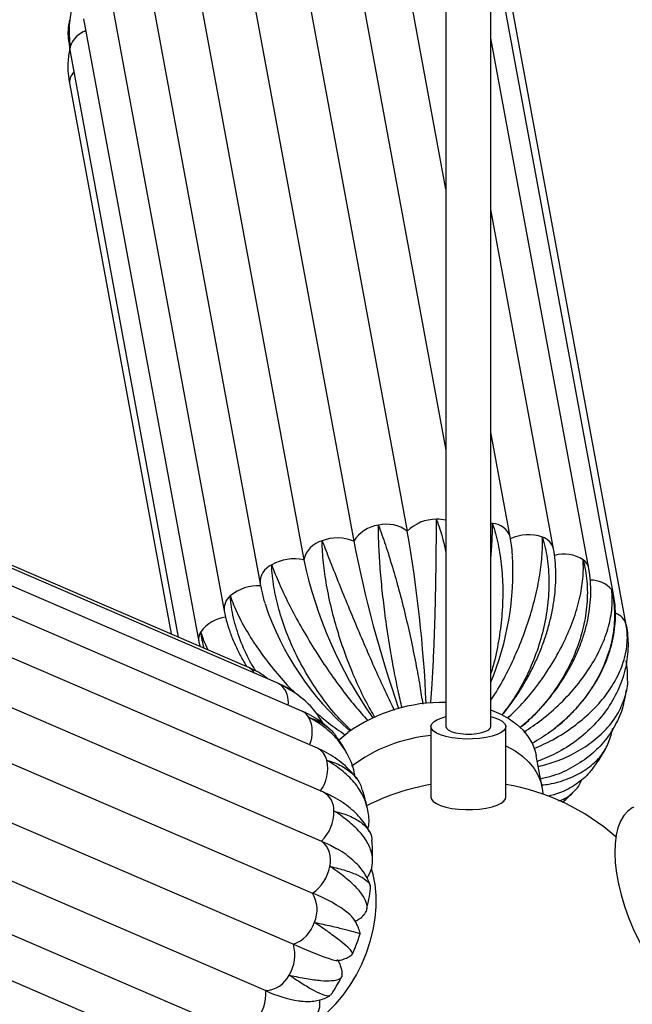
# Paper-space layout '_Dimétrica' of a CAD drawing. Header units: millimetres. Extents: x -334 to 334, y -315 to 1491.
# Tile 4 of 7: x -120 to 44, y 0 to 263. Entities that reach past the tile are written whole.
import ezdxf

# ---------------------------------------------------------------- set-up
doc = ezdxf.new("R2010")
doc.units = ezdxf.units.MM

psp = doc.layouts.new('_Dimétrica')

# ---------------------------------------------------------------- linework, layer by layer
at = {"color": 7, "linetype": 'Continuous', "lineweight": 25}
for p, q in [((-6, 1488.85), (-6, 74.63)), ((6, 74.63), (6, 1488.85)), ((-47.1, 293.2), (-16.33, 126.81)), ((-32.82, 293.43), (-6, 148.44)), ((-61.41, 290.5), (-30.64, 124.12)), ((-6, 218.17), (-19.59, 291.66)), ((-74.78, 285.54), (-44.01, 119.15)), ((-86.43, 279.14), (-55.66, 112.75)), ((38.81, 109.95), (8.04, 276.33)), ((-96.01, 271.96), (-65.24, 105.57)), ((42.18, 101.83), (11.41, 268.21)), ((-102.83, 263.67), (-72.06, 97.29)), ((32.19, 116.85), (6, 258.45)), ((-106.42, 254.84), (-77.51, 98.56)), ((-106.53, 246.07), (-79.4, 99.37)), ((22.76, 122.08), (6, 212.73)), ((-59.07, 90.62), (-206.52, 154.1)), ((11.18, 125.28), (6, 153.29)), ((-50.88, 86.21), (-198.33, 149.7)), ((-44.49, 78.78), (-191.93, 142.27)), ((-40.33, 68.85), (-187.78, 132.34)), ((-38.69, 57.09), (-186.14, 120.58)), ((-186.67, 107.55), (-39.22, 44.06)), ((-72.06, 97.29), (-71.8, 96.1)), ((-189.12, 93.62), (-41.67, 30.13)), ((-45.28, 82.82), (-45.97, 83.39)), ((-44.08, 81.83), (-45, 82.59)), ((-194.22, 80), (-46.77, 16.51)), ((-10, 74.63), (-10, 55.78)), ((10, 55.78), (10, 74.63)), ((-201.6, 67.61), (-54.16, 4.12)), ((19.71, 58.4), (18.13, 66.92)), ((-210.66, 57.24), (-63.21, -6.25)), ((-219.83, 48.86), (-72.39, -14.63))]:
    psp.add_line(p, q, dxfattribs=at)
at = {"color": 8, "linetype": 'Continuous', "lineweight": 25}
psp.add_line((6.41, 128.91), (6, 128.97), dxfattribs=at)
at = {"color": 8, "linetype": 'Continuous', "lineweight": 25, "flags": 128}
for points in [[(-106.39, 256.16), (-106.47, 255.42), (-106.42, 254.84)], [(38.81, 109.95), (38.64, 110.55), (38.29, 111.22)], [(-50.88, 86.21), (-50.64, 86.1), (-49.98, 85.66)]]:
    psp.add_lwpolyline(points, dxfattribs=at)
at = {"color": 7, "linetype": 'Continuous', "lineweight": 25, "flags": 128}
for points in [[(6, 79.05), (6.16, 78.99), (8.65, 77.93), (10.91, 76.68), (12.9, 75.25), (14.61, 73.66), (16.02, 71.92), (17.1, 70.06), (17.85, 68.11), (18.13, 66.92)], [(6, 77.3), (6.76, 77.09), (8.03, 76.62), (9.01, 76.08), (9.67, 75.48), (9.98, 74.86), (9.92, 74.22), (9.51, 73.6), (8.76, 73.02), (7.68, 72.5), (6.33, 72.05), (4.75, 71.7), (3, 71.45), (1.14, 71.32), (-0.76, 71.31), (-2.63, 71.42), (-4.41, 71.64), (-6.03, 71.97), (-7.43, 72.4), (-8.56, 72.91), (-9.38, 73.48), (-9.87, 74.1), (-10, 74.73), (-9.76, 75.36), (-9.18, 75.96), (-8.26, 76.51), (-7.04, 77), (-6, 77.3)], [(-6, 74.63), (-5.88, 74.23), (-5.39, 73.75), (-4.56, 73.33), (-3.45, 73), (-2.12, 72.76)], [(-2.12, 72.76), (-0.66, 72.65), (0.84, 72.65), (2.3, 72.79), (3.6, 73.03), (4.68, 73.38), (5.47, 73.81), (5.91, 74.29), (6, 74.63)], [(-34.66, 70.97), (-34.36, 71.24), (-32.2, 73.02)], [(10, 69.52), (10.23, 69.41), (12.48, 68.15), (14.48, 66.72), (16.19, 65.13), (17.59, 63.4), (18.68, 61.54), (19.43, 59.58), (19.83, 57.55), (19.91, 56.6)], [(-10, 55.78), (-9.87, 55.24), (-9.38, 54.63), (-8.56, 54.05), (-7.43, 53.55), (-6.03, 53.12), (-4.41, 52.79), (-2.63, 52.56), (-0.76, 52.45), (1.14, 52.47), (3, 52.6), (4.75, 52.84), (6.33, 53.2), (7.68, 53.64), (8.76, 54.17), (9.51, 54.75), (9.92, 55.37), (10, 55.78)], [(44.26, 53.15), (43.81, 52.92), (42.59, 52.04), (41.54, 50.85), (40.67, 49.37), (39.98, 47.62), (39.49, 45.61), (39.2, 43.36), (39.12, 40.91), (39.24, 38.29), (39.57, 35.52), (40.1, 32.64), (40.82, 29.67), (41.73, 26.66), (42.82, 23.65), (44.07, 20.65), (45.46, 17.72), (46.99, 14.89), (48.63, 12.18), (50.37, 9.63), (52.18, 7.28), (54.05, 5.14), (55.94, 3.24), (57.85, 1.61)], [(-39.22, 44.06), (-36.82, 42.94), (-35.12, 42.01)], [(-43.69, -6.02), (-42.1, -5.1), (-39.78, -3.48), (-37.54, -1.58), (-35.41, 0.57), (-33.42, 2.95), (-31.58, 5.54), (-29.93, 8.3), (-28.47, 11.19), (-27.23, 14.19), (-26.22, 17.27), (-25.45, 20.37), (-24.94, 23.48), (-24.68, 26.54), (-24.68, 29.53), (-24.95, 32.42), (-25.47, 35.16), (-25.87, 36.63)], [(-46.77, 16.51), (-44.35, 15.48), (-42.17, 14.57), (-40.24, 13.8), (-38.59, 13.17), (-37.23, 12.69), (-36.18, 12.36), (-35.43, 12.18), (-35.05, 12.15)]]:
    psp.add_lwpolyline(points, dxfattribs=at)
at = {"color": 8, "linetype": 'Continuous', "lineweight": 25}
for centre, radius, start, end in [((-100.02, 254.16), 6.68, 109.3877, 162.5695), ((-102.42, 246.62), 4.15, 136.4822, 188.0713), ((-8.3, 119.5), 10.5, 77.3236, 91.2885), ((6.22, 123.71), 5.2, 17.541, 87.9262), ((18.46, 120.98), 4.45, 14.4343, 72.781), ((25.49, 110.96), 9.72, 57.9443, 104.8113), ((28.46, 116.07), 3.81, 11.8873, 54.9628), ((-50.5, 113.08), 5.16, 113.4742, 183.6192), ((32.82, 106.5), 7.22, 40.7859, 91.7423), ((-60.85, 106.09), 4.42, 128.7408, 186.6843), ((-63.74, 94.26), 9.62, 96.7203, 143.5736), ((37.82, 100.64), 4.53, 15.4682, 70.4082), ((-68.32, 97.89), 3.79, 146.6972, 189.1692), ((-60.75, 86.86), 4.12, 30.1054, 65.9566), ((-54.58, 81.07), 6.5, 353.6207, 44.9538), ((-46.14, 75.06), 4.07, 30.0532, 66.1444), ((-50.46, 73.24), 8.75, 336.5711, 26.2069), ((-42.39, 64.65), 4.68, 12.2442, 63.9199), ((-41.35, 52.35), 5.43, 357.0188, 60.738)]:
    psp.add_arc(centre, radius, start, end, dxfattribs=at)
at = {"color": 7, "linetype": 'Continuous', "lineweight": 25}
for centre, radius, start, end in [((-8.64, 119.13), 10.87, 89.4873, 135.0019), ((-22.95, 119.51), 8.96, 97.0418, 149.0759), ((-21.83, 119.64), 9.04, 52.4787, 104.1874), ((-372.33, 64.47), 361.43, 2.5961, 9.9333), ((-37.39, 117.69), 6.77, 104.2608, 167.5281), ((-35.01, 114.1), 10.93, 66.4166, 111.7693), ((298.64, 188.53), 335.52, 191.0676, 198.9717), ((16.01, 114.46), 11.4, 70.7537, 114.7986), ((-46.58, 107.62), 11.82, 77.4014, 120.3733), ((71, 144.24), 117.71, 192.3059, 214.8726), ((-65.94, 116.25), 77.86, 337.5073, 3.0331), ((-56.22, 100.91), 11.36, 86.4733, 130.6272), ((19.23, 132.05), 77.58, 198.5377, 229.0516), ((-6.82, 37.18), 43.92, 88.9294, 125.2964), ((-5.77, 29.95), 42.54, 95.7056, 126.7143), ((-48.05, 63.48), 10.46, 324.1142, 11.9143), ((0, 0), 60, 99.5941, 116.9638), ((0, 0), 60, 48.9231, 80.4059), ((-47.04, 51.97), 11.12, 314.6864, 0.5057), ((-43.21, 39.06), 6.4, 344.0728, 51.402), ((-47.57, 39), 10.65, 303.6399, 350.8478), ((-48.65, 25.76), 8.23, 335.6152, 32.0501), ((-53.86, -3.03), 35.33, 51.1185, 69.8212), ((-49.94, 25.18), 9.23, 290.1171, 342.251), ((-56.32, 13.64), 9.97, 327.3226, 16.7428), ((-54.55, 11.48), 7.37, 273.0653, 334.0279), ((-65.13, 3.26), 11.01, 318.319, 4.4732), ((-40.17, 33.56), 32.6, 244.5851, 260.886)]:
    psp.add_arc(centre, radius, start, end, dxfattribs=at)
for points, knots in [([(-102.89, 273.84), (-103.21, 273.38), (-104.56, 271.39), (-105.91, 267.39), (-106.84, 261.97), (-106.67, 258.16), (-106.4, 256.2), (-106.39, 256.16)], [0, 0, 0, 0, 0.092735, 0.396031, 0.690737, 0.994001, 1, 1, 1, 1]), ([(-106.39, 256.16), (-106.4, 256.19), (-106.76, 257.68), (-107.12, 260.12), (-106.66, 262.49), (-106.49, 263.41)], [0, 0, 0, 0, 0.012338, 0.618475, 1, 1, 1, 1]), ([(-106.87, 260.79), (-106.88, 259.93), (-106.89, 258.11), (-106.65, 256.13), (-106.45, 255.01), (-106.42, 254.84)], [0, 0, 0, 0, 0.432295, 0.910792, 1, 1, 1, 1]), ([(-106.55, 255.71), (-106.74, 254.45), (-107.24, 251.28), (-106.89, 248.02), (-106.53, 246.08), (-106.52, 246.04)], [0, 0, 0, 0, 0.3918355, 0.9882032, 1, 1, 1, 1]), ([(-10.04, 80.88), (-9.92, 82.46), (-9.66, 85.94), (-9.34, 91.93), (-9.07, 98.55), (-8.86, 105.27), (-8.7, 112.01), (-8.6, 118.46), (-8.55, 124.54), (-8.54, 128.22), (-8.54, 129.96), (-8.54, 130)], [0, 0, 0, 0, 0.107021, 0.235589, 0.36058, 0.489199, 0.614442, 0.743333, 0.868573, 0.997451, 1, 1, 1, 1]), ([(-8.54, 130), (-8.53, 129.96), (-7.9, 128.28), (-6.96, 125.46), (-6.26, 122.28), (-6, 121.11)], [0, 0, 0, 0, 0.0126637, 0.6348001, 1, 1, 1, 1]), ([(6, 119.3), (6.12, 120.71), (6.4, 124.14), (6.43, 127.19), (6.41, 128.88), (6.41, 128.91)], [0, 0, 0, 0, 0.406612, 0.98849, 1, 1, 1, 1]), ([(6.41, 128.91), (6.42, 128.88), (7.02, 127.14), (8.04, 123.39), (8.97, 117.3), (9.3, 110.77), (9.02, 104.09), (8.12, 97.38), (7.09, 92.26), (6.21, 89.55), (6, 88.89)], [0, 0, 0, 0, 0.003165, 0.158653, 0.318653, 0.474143, 0.634161, 0.789339, 0.94902, 1, 1, 1, 1]), ([(-17.71, 79.58), (-18.07, 81.12), (-18.85, 84.48), (-20.01, 90.32), (-21.14, 96.81), (-22.12, 103.46), (-22.95, 110.17), (-23.56, 116.64), (-23.95, 122.8), (-24.05, 126.57), (-24.05, 128.37), (-24.05, 128.41)], [0, 0, 0, 0, 0.107772, 0.236232, 0.361118, 0.489629, 0.614767, 0.743549, 0.868684, 0.997453, 1, 1, 1, 1]), ([(-24.05, 128.41), (-24.04, 128.38), (-23.41, 126.74), (-22.15, 123.2), (-20.31, 117.37), (-18.52, 111.07), (-16.87, 104.57), (-15.36, 97.97), (-14.05, 91.57), (-12.97, 85.65), (-12.45, 82.23), (-12.21, 80.62)], [0, 0, 0, 0, 0.002547, 0.127671, 0.256425, 0.381551, 0.51032, 0.635194, 0.763692, 0.888522, 1, 1, 1, 1]), ([(-24.96, 77.09), (-25.77, 78.49), (-27.55, 81.55), (-30.13, 86.99), (-32.62, 93.12), (-34.79, 99.48), (-36.59, 106), (-37.94, 112.37), (-38.81, 118.53), (-39.04, 122.36), (-39.06, 124.22), (-39.06, 124.25)], [0, 0, 0, 0, 0.107711, 0.236179, 0.361074, 0.489594, 0.61474, 0.743532, 0.868675, 0.997453, 1, 1, 1, 1]), ([(-39.06, 124.25), (-39.05, 124.22), (-38.45, 122.64), (-37.12, 119.21), (-34.91, 113.62), (-32.47, 107.6), (-29.9, 101.44), (-27.24, 95.19), (-24.59, 89.18), (-22.07, 83.66), (-20.55, 80.51), (-19.83, 79.02)], [0, 0, 0, 0, 0.002548, 0.127748, 0.25658, 0.381781, 0.510627, 0.635577, 0.764152, 0.889058, 1, 1, 1, 1]), ([(6, 81.65), (6.5, 82.39), (8.18, 84.89), (10.72, 89.66), (13.54, 95.8), (15.89, 102.07), (17.75, 108.37), (19.04, 114.4), (19.76, 120.1), (19.84, 123.56), (19.77, 125.19), (19.77, 125.23)], [0, 0, 0, 0, 0.056987, 0.192758, 0.324753, 0.460579, 0.592839, 0.728952, 0.86121, 0.997308, 1, 1, 1, 1]), ([(19.77, 125.23), (19.78, 125.19), (20.34, 123.4), (21.2, 119.58), (21.65, 113.48), (21.28, 107.02), (20.11, 100.52), (18.17, 94.02), (15.53, 87.86), (12.44, 82.3), (10.06, 79.18), (8.95, 77.73)], [0, 0, 0, 0, 0.002552, 0.127924, 0.256935, 0.382309, 0.511334, 0.636456, 0.76521, 0.890288, 1, 1, 1, 1]), ([(11.79, 120.51), (11.71, 121.38), (11.57, 123.02), (11.31, 124.56), (11.18, 125.28)], [0, 0, 0, 0, 0.533402, 1, 1, 1, 1]), ([(9.01, 77.69), (9.37, 78.12), (10.51, 79.47), (12.27, 81.92), (14.3, 85.02), (16.15, 88.24), (17.82, 91.56), (19.29, 94.96), (20.55, 98.4), (21.6, 101.88), (22.42, 105.37), (23, 108.85), (23.34, 112.29), (23.42, 115.68), (23.26, 118.97), (22.93, 121.06), (22.76, 122.08)], [0, 0, 0, 0, 0.033835, 0.107822, 0.18172, 0.25558, 0.329459, 0.4034, 0.47746, 0.551695, 0.626158, 0.700893, 0.775919, 0.851222, 0.926727, 1, 1, 1, 1]), ([(10.43, 76.81), (11.77, 78.1), (14.71, 80.93), (18.75, 85.93), (22.54, 91.52), (25.68, 97.28), (28.15, 103.14), (29.84, 108.82), (30.73, 114.24), (30.77, 117.57), (30.65, 119.16), (30.65, 119.19)], [0, 0, 0, 0, 0.107689, 0.236161, 0.361059, 0.489582, 0.614731, 0.743525, 0.868672, 0.997453, 1, 1, 1, 1]), ([(30.65, 119.19), (30.66, 119.15), (31.16, 117.32), (31.83, 113.46), (31.84, 107.42), (30.86, 101.16), (28.93, 94.98), (26.09, 88.92), (22.46, 83.29), (18.33, 78.28), (15.24, 75.57), (13.78, 74.3)], [0, 0, 0, 0, 0.002549, 0.127755, 0.256595, 0.381803, 0.510657, 0.635614, 0.764197, 0.88911, 1, 1, 1, 1]), ([(-31.31, 73.57), (-32.52, 74.75), (-35.18, 77.35), (-39.01, 82.17), (-42.74, 87.72), (-45.98, 93.62), (-48.69, 99.79), (-50.74, 105.94), (-52.09, 112.01), (-52.49, 115.88), (-52.56, 117.78), (-52.56, 117.81)], [0, 0, 0, 0, 0.106805, 0.235404, 0.360426, 0.489076, 0.614349, 0.743271, 0.868542, 0.99745, 1, 1, 1, 1]), ([(-52.56, 117.81), (-52.55, 117.78), (-51.98, 116.24), (-50.65, 112.94), (-48.15, 107.63), (-45.15, 101.98), (-41.8, 96.28), (-38.12, 90.57), (-34.27, 85.15), (-30.48, 80.26), (-28.05, 77.53), (-26.92, 76.26)], [0, 0, 0, 0, 0.0025524, 0.1279458, 0.2569777, 0.3823729, 0.5114196, 0.6365627, 0.7653377, 0.8904372, 1, 1, 1, 1]), ([(14.4, 74.78), (14.59, 74.94), (15.75, 75.89), (17.72, 77.82), (20.28, 80.54), (22.63, 83.42), (24.78, 86.43), (26.7, 89.56), (28.38, 92.77), (29.81, 96.05), (30.98, 99.38), (31.86, 102.74), (32.45, 106.09), (32.74, 109.41), (32.73, 112.67), (32.49, 115.14), (32.25, 116.52), (32.19, 116.85)], [0, 0, 0, 0, 0.015218, 0.088929, 0.162676, 0.236477, 0.310356, 0.384332, 0.458419, 0.532614, 0.606894, 0.681188, 0.755398, 0.829391, 0.903003, 0.976062, 1, 1, 1, 1]), ([(-55.66, 112.75), (-55.55, 112.2), (-55.23, 110.62), (-54.8, 108.88), (-54.4, 107.67), (-54.36, 107.53)], [0, 0, 0, 0, 0.319407, 0.92331, 1, 1, 1, 1]), ([(14.85, 73.17), (16.43, 74.23), (19.91, 76.53), (24.69, 80.78), (29.15, 85.63), (32.82, 90.76), (35.68, 96.06), (37.59, 101.31), (38.53, 106.42), (38.49, 109.63), (38.29, 111.19), (38.29, 111.22)], [0, 0, 0, 0, 0.10742, 0.235931, 0.360866, 0.489428, 0.614615, 0.743448, 0.868632, 0.997452, 1, 1, 1, 1]), ([(38.29, 111.22), (38.3, 111.18), (38.73, 109.31), (39.22, 105.44), (38.85, 99.55), (37.37, 93.6), (34.87, 87.86), (31.38, 82.39), (27.04, 77.47), (22.24, 73.26), (18.71, 71.13), (17.07, 70.14)], [0, 0, 0, 0, 0.002557, 0.128153, 0.257393, 0.382991, 0.512246, 0.637591, 0.766574, 0.891876, 1, 1, 1, 1]), ([(-56.77, 89.47), (-57.29, 90.29), (-59.01, 93), (-61.08, 97.79), (-62.91, 103.69), (-63.49, 107.57), (-63.61, 109.5), (-63.62, 109.53)], [0, 0, 0, 0, 0.125682, 0.417965, 0.701968, 0.994219, 1, 1, 1, 1]), ([(-63.62, 109.53), (-63.61, 109.5), (-63.1, 107.99), (-61.8, 104.81), (-59.12, 99.8), (-55.73, 94.6), (-51.74, 89.48), (-48.57, 85.78), (-46.7, 83.99), (-46.43, 83.73)], [0, 0, 0, 0, 0.003879, 0.194441, 0.390533, 0.581098, 0.777212, 0.967393, 1, 1, 1, 1]), ([(22.93, 74.07), (23.4, 74.43), (24.85, 75.55), (27.05, 77.61), (29.54, 80.23), (31.77, 83), (33.75, 85.9), (35.45, 88.9), (36.85, 91.99), (37.96, 95.13), (38.74, 98.31), (39.21, 101.49), (39.36, 104.64), (39.21, 107.47), (38.93, 109.21), (38.81, 109.95)], [0, 0, 0, 0, 0.04023, 0.123214, 0.206236, 0.289255, 0.372208, 0.455009, 0.537553, 0.619721, 0.701395, 0.782475, 0.862899, 0.942656, 1, 1, 1, 1]), ([(-65.24, 105.57), (-65.12, 105), (-64.8, 103.39), (-64.04, 100.75), (-62.9, 97.66), (-61.46, 94.58), (-60.22, 92.24), (-59.39, 90.96), (-59.2, 90.67)], [0, 0, 0, 0, 0.115395, 0.320405, 0.526233, 0.732954, 0.939861, 1, 1, 1, 1]), ([(-70.62, 95.59), (-70.97, 97.02), (-71.33, 98.48), (-71.48, 99.93), (-71.48, 99.97)], [0, 0, 0, 0, 0.973975, 1, 1, 1, 1]), ([(-71.48, 99.97), (-71.47, 99.94), (-71.03, 98.45), (-70.54, 96.84), (-69.58, 95.21), (-69.53, 95.12)], [0, 0, 0, 0, 0.018876, 0.946185, 1, 1, 1, 1]), ([(17.55, 68.77), (19.24, 69.52), (22.99, 71.2), (28.12, 74.55), (32.91, 78.55), (36.82, 82.93), (39.81, 87.62), (41.76, 92.39), (42.62, 97.18), (42.46, 100.29), (42.18, 101.82), (42.18, 101.85)], [0, 0, 0, 0, 0.106062, 0.234767, 0.359893, 0.488651, 0.614028, 0.743058, 0.868432, 0.997448, 1, 1, 1, 1]), ([(42.18, 101.85), (42.19, 101.81), (42.53, 99.92), (42.85, 96.07), (42.18, 90.39), (40.38, 84.83), (37.53, 79.66), (33.67, 74.9), (28.96, 70.8), (23.84, 67.51), (20.12, 66.02), (18.42, 65.34)], [0, 0, 0, 0, 0.0025629, 0.1284707, 0.258032, 0.3839416, 0.5135177, 0.6391742, 0.7684775, 0.8940901, 1, 1, 1, 1]), ([(42.53, 87.12), (42.54, 87.97), (42.56, 89.68), (42.32, 91.36), (42.2, 92.2)], [0, 0, 0, 0, 0.503744, 1, 1, 1, 1]), ([(-53.47, 87.32), (-53.64, 87.46), (-54.57, 88.22), (-56.42, 89.36), (-58.19, 90.2), (-59.07, 90.62)], [0, 0, 0, 0, 0.09967, 0.54983, 1, 1, 1, 1]), ([(18.68, 63.96), (20.22, 64.37), (23.84, 65.34), (28.82, 67.68), (33.58, 70.76), (37.4, 74.35), (40.3, 78.38), (41.97, 82.66), (42.7, 85.65), (42.55, 87.11), (42.55, 87.11)], [0, 0, 0, 0, 0.111917, 0.261825, 0.407564, 0.557532, 0.703564, 0.853849, 0.999878, 1, 1, 1, 1]), ([(-47.24, 84.25), (-47.58, 84.48), (-48.73, 85.24), (-49.99, 85.81), (-50.88, 86.21)], [0, 0, 0, 0, 0.29158, 1, 1, 1, 1]), ([(-38.81, 75.45), (-39.61, 76.73), (-41.34, 79.49), (-45.11, 82.92), (-48.23, 84.84), (-49.95, 85.65), (-49.98, 85.66)], [0, 0, 0, 0, 0.296232, 0.639634, 0.99301, 1, 1, 1, 1]), ([(-49.98, 85.66), (-49.96, 85.65), (-48.63, 85.15), (-47.18, 84.54), (-46.08, 83.46), (-45.99, 83.37)], [0, 0, 0, 0, 0.018304, 0.917508, 1, 1, 1, 1]), ([(41.53, 80.98), (41.55, 81.04), (41.88, 82.18), (42.08, 83.35), (42.26, 84.46)], [0, 0, 0, 0, 0.053475, 1, 1, 1, 1]), ([(41.5, 80.99), (41.48, 80.85), (41.19, 78.94), (39.61, 75.49), (36.75, 70.91), (32.8, 66.94), (28.08, 63.76), (23.5, 61.6), (20.41, 60.89), (19.29, 60.63)], [0, 0, 0, 0, 0.013154, 0.189039, 0.370047, 0.545579, 0.726205, 0.901676, 1, 1, 1, 1]), ([(-36.75, 73.68), (-37.33, 74.21), (-38.6, 75.38), (-40.81, 76.91), (-42.84, 78.05), (-44.1, 78.61), (-44.49, 78.78)], [0, 0, 0, 0, 0.254892, 0.558803, 0.864075, 1, 1, 1, 1]), ([(-30.34, 61.36), (-30.36, 61.56), (-30.5, 63.36), (-31.82, 66.53), (-34.31, 70.65), (-37.92, 74.23), (-40.91, 76.21), (-42.58, 77.08), (-42.61, 77.1)], [0, 0, 0, 0, 0.029124, 0.267173, 0.512155, 0.750198, 0.995155, 1, 1, 1, 1]), ([(-42.61, 77.1), (-42.58, 77.09), (-41.21, 76.65), (-38.71, 75.43), (-36.15, 73.42), (-35.18, 71.77), (-34.89, 71.29)], [0, 0, 0, 0, 0.008198, 0.410969, 0.825427, 1, 1, 1, 1]), ([(-41, 78.64), (-39.8, 77.59), (-37.14, 75.29), (-34.4, 73.44), (-32.9, 72.43)], [0, 0, 0, 0, 0.453227, 1, 1, 1, 1]), ([(38.26, 72.83), (38.37, 73.19), (38.49, 73.6), (38.54, 74.02), (38.55, 74.08)], [0, 0, 0, 0, 0.8765697, 1, 1, 1, 1]), ([(-32.48, 67.51), (-32.58, 67.71), (-33.25, 69.04), (-34.08, 70.28), (-34.79, 71.35)], [0, 0, 0, 0, 0.143339, 1, 1, 1, 1]), ([(19.59, 59.04), (20.25, 59.11), (22.84, 59.38), (26.72, 60.64), (31.1, 62.77), (34.52, 65.59), (37.08, 68.94), (37.88, 71.53), (38.29, 72.83)], [0, 0, 0, 0, 0.065268, 0.254859, 0.439177, 0.628844, 0.813532, 1, 1, 1, 1]), ([(-29.7, 60.53), (-29.76, 60.62), (-30.29, 61.45), (-31.53, 62.84), (-33.43, 64.69), (-35.6, 66.32), (-37.9, 67.73), (-39.54, 68.49), (-40.33, 68.85)], [0, 0, 0, 0, 0.025581, 0.219348, 0.414951, 0.613471, 0.815674, 1, 1, 1, 1]), ([(34.14, 64.66), (34.41, 65.03), (35.41, 66.44), (36.25, 67.96), (36.86, 69.09)], [0, 0, 0, 0, 0.263696, 1, 1, 1, 1]), ([(-26.85, 47.28), (-26.82, 47.41), (-26.39, 48.91), (-26.65, 51.73), (-27.72, 55.66), (-30, 59.33), (-33.31, 62.7), (-36.17, 64.69), (-37.78, 65.62), (-37.81, 65.64)], [0, 0, 0, 0, 0.019143, 0.216442, 0.408562, 0.606278, 0.798394, 0.996089, 1, 1, 1, 1]), ([(-37.81, 65.64), (-37.78, 65.63), (-36.36, 65.24), (-33.73, 64.22), (-30.8, 62.06), (-28.98, 59.86), (-28.57, 58.25), (-28.44, 57.73)], [0, 0, 0, 0, 0.00575, 0.288251, 0.578948, 0.861453, 1, 1, 1, 1]), ([(34.05, 64.72), (33.51, 63.9), (32.1, 61.75), (28.81, 59.11), (25.07, 56.97), (22.3, 56.3), (21.26, 56.05)], [0, 0, 0, 0, 0.189381, 0.494837, 0.809158, 1, 1, 1, 1]), ([(24.07, 54.77), (24.55, 54.93), (26.27, 55.49), (28.31, 57.32), (29.88, 59.1), (30.2, 60.33), (30.23, 60.43)], [0, 0, 0, 0, 0.156813, 0.566713, 0.965854, 1, 1, 1, 1]), ([(-26.33, 46.31), (-26.61, 46.86), (-27.24, 48.09), (-28.54, 49.86), (-30.16, 51.64), (-32.07, 53.3), (-34.26, 54.83), (-36.48, 56.09), (-38.03, 56.79), (-38.69, 57.09)], [0, 0, 0, 0, 0.113059, 0.25553, 0.40238, 0.554842, 0.713451, 0.877726, 1, 1, 1, 1]), ([(-26.96, 52.64), (-27.21, 53.8), (-27.58, 55.53), (-28.15, 57.21), (-28.34, 57.76)], [0, 0, 0, 0, 0.669268, 1, 1, 1, 1]), ([(25.06, 54.33), (25.9, 55.07), (27, 56.04), (28, 57.12), (28.23, 57.38)], [0, 0, 0, 0, 0.760848, 1, 1, 1, 1]), ([(-27.07, 34.16), (-26.58, 35.05), (-25.59, 36.87), (-25.48, 39.84), (-26.43, 42.95), (-28.49, 46.06), (-31.61, 49.12), (-34.34, 51.09), (-35.89, 52.05), (-35.92, 52.07)], [0, 0, 0, 0, 0.159134, 0.328274, 0.492974, 0.662471, 0.827168, 0.996648, 1, 1, 1, 1]), ([(-35.92, 52.07), (-35.89, 52.06), (-34.4, 51.7), (-31.69, 50.83), (-28.6, 49.15), (-26.62, 47.09), (-25.71, 45.43), (-25.81, 44.42), (-25.82, 44.26)], [0, 0, 0, 0, 0.00477, 0.239084, 0.480198, 0.714516, 0.955658, 1, 1, 1, 1]), ([(-25.62, 38.67), (-25.6, 39.8), (-25.56, 41.67), (-25.72, 43.53), (-25.78, 44.26)], [0, 0, 0, 0, 0.606357, 1, 1, 1, 1]), ([(-26.22, 32.15), (-26.42, 32.71), (-26.84, 33.88), (-27.78, 35.5), (-28.96, 37.09), (-30.43, 38.63), (-32.22, 40.13), (-33.81, 41.26), (-34.88, 41.85), (-35.16, 42.01)], [0, 0, 0, 0, 0.126658, 0.264778, 0.411207, 0.569834, 0.743969, 0.933702, 1, 1, 1, 1]), ([(-28.25, 24.08), (-27.88, 24.46), (-27.02, 25.33), (-26.98, 27.11), (-27.91, 29.3), (-29.91, 31.75), (-32.92, 34.42), (-35.55, 36.31), (-37.03, 37.29), (-37.06, 37.31)], [0, 0, 0, 0, 0.1375862, 0.3110604, 0.4799811, 0.6538222, 0.8227391, 0.9965616, 1, 1, 1, 1]), ([(-37.06, 37.31), (-37.03, 37.3), (-35.48, 36.96), (-32.64, 36.21), (-29.39, 34.97), (-27.2, 33.63), (-26.11, 32.43), (-26.23, 31.68), (-26.27, 31.4)], [0, 0, 0, 0, 0.004318, 0.21647, 0.434777, 0.646931, 0.865263, 1, 1, 1, 1]), ([(-27.17, 25.76), (-26.96, 26.7), (-26.53, 28.56), (-26.3, 30.45), (-26.18, 31.38)], [0, 0, 0, 0, 0.5052795, 1, 1, 1, 1]), ([(-28.94, 19.29), (-28.94, 19.36), (-29.01, 19.92), (-29.35, 20.89), (-29.91, 22.15), (-30.63, 23.25), (-31.24, 24.02), (-31.61, 24.38), (-31.7, 24.47)], [0, 0, 0, 0, 0.030347, 0.242576, 0.456851, 0.67978, 0.921535, 1, 1, 1, 1]), ([(-30.27, 22.64), (-30, 22.78), (-29.34, 23.13), (-28.62, 23.61), (-28.24, 24), (-28.21, 24.03)], [0, 0, 0, 0, 0.393097, 0.954588, 1, 1, 1, 1]), ([(-31.01, 13.87), (-30.99, 14.04), (-30.95, 14.41), (-32.1, 15.63), (-34.16, 17.37), (-37.15, 19.6), (-39.7, 21.37), (-41.13, 22.34), (-41.15, 22.36)], [0, 0, 0, 0, 0.176183, 0.378174, 0.586049, 0.788036, 0.995888, 1, 1, 1, 1]), ([(-41.15, 22.36), (-41.12, 22.35), (-39.51, 22.01), (-36.54, 21.35), (-33.04, 20.51), (-30.55, 19.86), (-29.12, 19.43), (-29.04, 19.32), (-29.01, 19.28)], [0, 0, 0, 0, 0.004194, 0.210234, 0.422252, 0.628294, 0.840337, 1, 1, 1, 1]), ([(-30.97, 13.86), (-30.71, 14.45), (-29.93, 16.21), (-29.33, 18.04), (-28.94, 19.25)], [0, 0, 0, 0, 0.337062, 1, 1, 1, 1]), ([(-35.06, 12.15), (-35.04, 12.15), (-34.67, 12.17), (-33.81, 12.35), (-32.59, 12.78), (-31.63, 13.26), (-31.17, 13.65), (-31.07, 13.73)], [0, 0, 0, 0, 0.021465, 0.30205, 0.601698, 0.914721, 1, 1, 1, 1]), ([(-33.7, 8.61), (-33.7, 8.72), (-33.71, 9.28), (-33.94, 10.21), (-34.35, 11.32), (-34.74, 12.07), (-34.97, 12.4), (-35.02, 12.47)], [0, 0, 0, 0, 0.080818, 0.37918, 0.661714, 0.928917, 1, 1, 1, 1]), ([(-47.92, 8.25), (-47.89, 8.25), (-46.23, 7.87), (-43.12, 7.25), (-39.33, 6.76), (-36.38, 6.7), (-34.5, 7.12), (-33.62, 7.76), (-33.76, 8.4), (-33.81, 8.6)], [0, 0, 0, 0, 0.003677, 0.184308, 0.37018, 0.550814, 0.736707, 0.916977, 1, 1, 1, 1]), ([(-37.04, 2.85), (-37.11, 2.77), (-37.35, 2.53), (-38.69, 2.89), (-40.95, 3.9), (-44.03, 5.67), (-46.52, 7.3), (-47.9, 8.24), (-47.92, 8.25)], [0, 0, 0, 0, 0.101042, 0.321457, 0.548292, 0.768702, 0.995513, 1, 1, 1, 1]), ([(-36.78, 2.93), (-36.58, 3.22), (-35.56, 4.71), (-34.58, 6.36), (-33.87, 7.77), (-33.82, 7.86)], [0, 0, 0, 0, 0.178123, 0.945666, 1, 1, 1, 1]), ([(-45.38, 1.42), (-44.96, 1.36), (-43.91, 1.21), (-42.28, 1.22), (-40.52, 1.41), (-38.88, 1.85), (-37.7, 2.3), (-37.1, 2.68), (-36.98, 2.76)], [0, 0, 0, 0, 0.157037, 0.392127, 0.59651, 0.78252, 0.957527, 1, 1, 1, 1]), ([(-56.91, -4.06), (-56.88, -4.06), (-55.18, -4.48), (-51.94, -5.11), (-47.79, -5.36), (-44.37, -4.93), (-41.82, -3.83), (-40.25, -2.02), (-39.58, -0.4), (-39.72, 0.77), (-39.74, 0.93)], [0, 0, 0, 0, 0.0032441, 0.1626185, 0.3266174, 0.485994, 0.6500117, 0.8090679, 0.9727403, 1, 1, 1, 1]), ([(-39.7, 0.93), (-39.68, 1.15), (-39.66, 1.41), (-39.69, 1.64), (-39.7, 1.67)], [0, 0, 0, 0, 0.885394, 1, 1, 1, 1])]:
    psp.add_open_spline(points, degree=3, knots=knots, dxfattribs=at)

doc.saveas('drawing.dxf')
